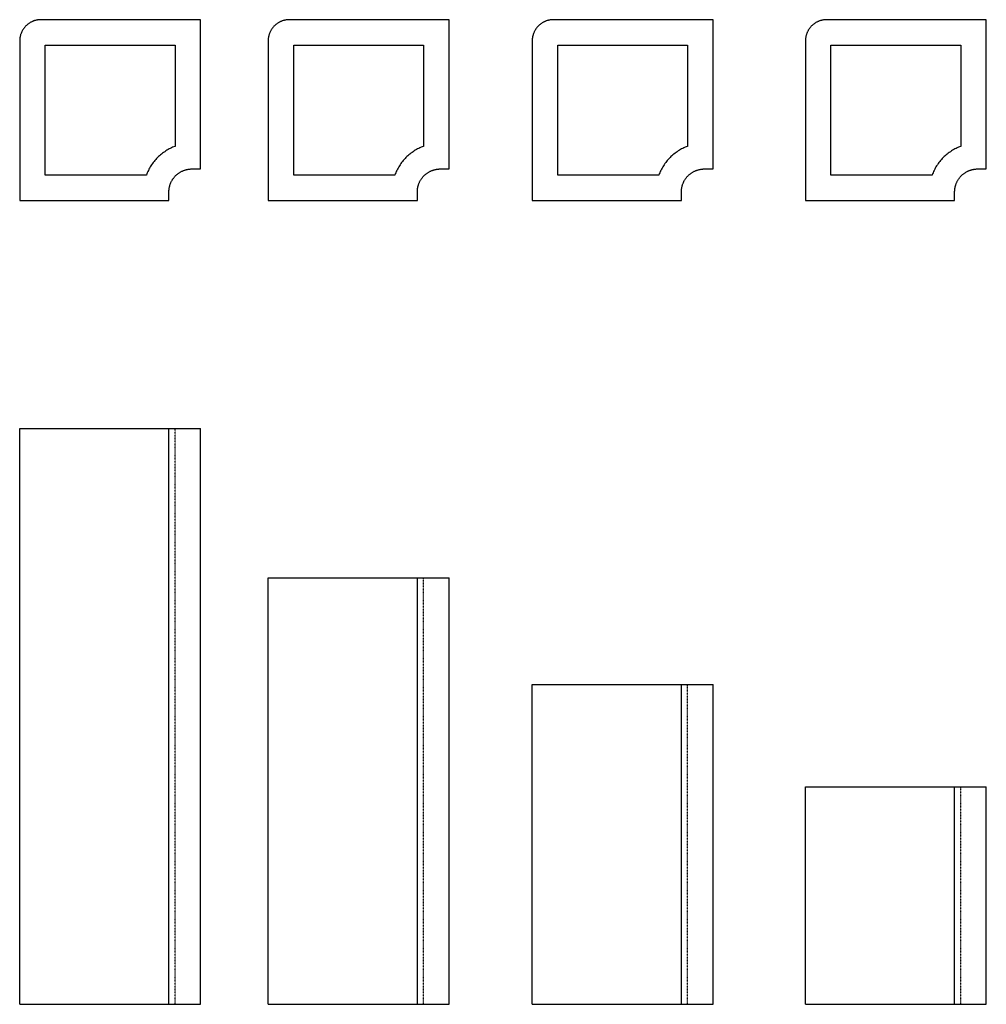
# Model space of a CAD drawing. Header units: metres. Extents: x 50675 to 51129, y 10488 to 10949.
import ezdxf

# ---------------------------------------------------------------- set-up
doc = ezdxf.new("R2010")
doc.units = ezdxf.units.M
doc.linetypes.add('Hidden', pattern=[0.004, 0.002, -0.002])
doc.layers.add('Make2D$Hidden$Curves', color=7, linetype='Hidden', true_color=0x8c8c8c)
doc.layers.add('Make2D$visible$Curves', color=7, linetype='Continuous', true_color=0x000000)

msp = doc.modelspace()

# ---------------------------------------------------------------- linework, layer by layer
at = {"layer": 'Make2D$Hidden$Curves', "color": 18, "lineweight": -3, "true_color": 0x000000}
for points in [[(50748.32, 10487.55), (50748.32, 10757.55)], [(50864.85, 10487.55), (50864.85, 10687.55)], [(50988.7, 10487.55), (50988.7, 10637.55)], [(51116.86, 10487.55), (51116.86, 10589.48)]]:
    msp.add_lwpolyline(points, dxfattribs=at)
at = {"layer": 'Make2D$visible$Curves', "color": 18, "lineweight": -3, "true_color": 0x000000}
for points in [[(50685.47, 10949.3), (50685.25, 10949.3), (50685.03, 10949.29), (50684.8, 10949.28), (50684.57, 10949.26), (50684.34, 10949.24), (50684.12, 10949.21), (50683.88, 10949.17), (50683.65, 10949.13), (50683.42, 10949.09), (50683.19, 10949.04), (50682.95, 10948.98), (50682.72, 10948.92), (50682.49, 10948.85), (50682.25, 10948.77), (50682.02, 10948.69), (50681.79, 10948.6), (50681.56, 10948.51), (50681.33, 10948.4), (50681.1, 10948.3), (50680.88, 10948.18), (50680.66, 10948.07), (50680.43, 10947.94), (50680.22, 10947.81), (50680, 10947.67), (50679.79, 10947.53), (50679.58, 10947.38), (50679.37, 10947.23), (50679.17, 10947.07), (50678.97, 10946.9), (50678.78, 10946.73), (50678.59, 10946.55), (50678.4, 10946.37), (50678.22, 10946.19), (50678.04, 10946), (50677.87, 10945.8), (50677.71, 10945.6), (50677.55, 10945.4), (50677.39, 10945.2), (50677.25, 10944.99), (50677.1, 10944.77), (50676.96, 10944.56), (50676.83, 10944.34), (50676.71, 10944.12), (50676.59, 10943.89), (50676.48, 10943.67), (50676.37, 10943.44), (50676.27, 10943.21), (50676.17, 10942.98), (50676.09, 10942.75), (50676, 10942.52), (50675.93, 10942.29), (50675.86, 10942.05), (50675.79, 10941.82), (50675.74, 10941.59), (50675.68, 10941.35), (50675.64, 10941.12), (50675.6, 10940.89), (50675.56, 10940.66), (50675.54, 10940.43), (50675.51, 10940.2), (50675.49, 10939.97), (50675.48, 10939.75), (50675.47, 10939.52), (50675.47, 10939.3)], [(50760.32, 10949.3), (50685.47, 10949.3)], [(50760.32, 10879.3), (50760.32, 10949.3)], [(50801.99, 10949.3), (50801.77, 10949.3), (50801.55, 10949.29), (50801.32, 10949.28), (50801.09, 10949.26), (50800.87, 10949.24), (50800.64, 10949.21), (50800.41, 10949.17), (50800.17, 10949.13), (50799.94, 10949.09), (50799.71, 10949.04), (50799.47, 10948.98), (50799.24, 10948.92), (50799.01, 10948.85), (50798.78, 10948.77), (50798.54, 10948.69), (50798.31, 10948.6), (50798.08, 10948.51), (50797.85, 10948.4), (50797.63, 10948.3), (50797.4, 10948.18), (50797.18, 10948.07), (50796.96, 10947.94), (50796.74, 10947.81), (50796.52, 10947.67), (50796.31, 10947.53), (50796.1, 10947.38), (50795.89, 10947.23), (50795.69, 10947.07), (50795.49, 10946.9), (50795.3, 10946.73), (50795.11, 10946.55), (50794.92, 10946.37), (50794.74, 10946.19), (50794.57, 10946), (50794.39, 10945.8), (50794.23, 10945.6), (50794.07, 10945.4), (50793.92, 10945.2), (50793.77, 10944.99), (50793.62, 10944.77), (50793.49, 10944.56), (50793.35, 10944.34), (50793.23, 10944.12), (50793.11, 10943.89), (50793, 10943.67), (50792.89, 10943.44), (50792.79, 10943.21), (50792.7, 10942.98), (50792.61, 10942.75), (50792.52, 10942.52), (50792.45, 10942.29), (50792.38, 10942.05), (50792.32, 10941.82), (50792.26, 10941.59), (50792.21, 10941.35), (50792.16, 10941.12), (50792.12, 10940.89), (50792.09, 10940.66), (50792.06, 10940.43), (50792.03, 10940.2), (50792.02, 10939.97), (50792, 10939.75), (50792, 10939.52), (50791.99, 10939.3)], [(50876.85, 10949.3), (50801.99, 10949.3)], [(50876.85, 10879.3), (50876.85, 10949.3)], [(50925.85, 10949.3), (50925.63, 10949.3), (50925.4, 10949.29), (50925.18, 10949.28), (50924.95, 10949.26), (50924.72, 10949.24), (50924.49, 10949.21), (50924.26, 10949.17), (50924.03, 10949.13), (50923.8, 10949.09), (50923.56, 10949.04), (50923.33, 10948.98), (50923.1, 10948.92), (50922.87, 10948.85), (50922.63, 10948.77), (50922.4, 10948.69), (50922.17, 10948.6), (50921.94, 10948.51), (50921.71, 10948.4), (50921.48, 10948.3), (50921.26, 10948.18), (50921.03, 10948.07), (50920.81, 10947.94), (50920.59, 10947.81), (50920.38, 10947.67), (50920.16, 10947.53), (50919.96, 10947.38), (50919.75, 10947.23), (50919.55, 10947.07), (50919.35, 10946.9), (50919.15, 10946.73), (50918.96, 10946.55), (50918.78, 10946.37), (50918.6, 10946.19), (50918.42, 10946), (50918.25, 10945.8), (50918.09, 10945.6), (50917.93, 10945.4), (50917.77, 10945.2), (50917.62, 10944.99), (50917.48, 10944.77), (50917.34, 10944.56), (50917.21, 10944.34), (50917.09, 10944.12), (50916.97, 10943.89), (50916.85, 10943.67), (50916.75, 10943.44), (50916.65, 10943.21), (50916.55, 10942.98), (50916.46, 10942.75), (50916.38, 10942.52), (50916.31, 10942.29), (50916.24, 10942.05), (50916.17, 10941.82), (50916.11, 10941.59), (50916.06, 10941.35), (50916.02, 10941.12), (50915.98, 10940.89), (50915.94, 10940.66), (50915.91, 10940.43), (50915.89, 10940.2), (50915.87, 10939.97), (50915.86, 10939.75), (50915.85, 10939.52), (50915.85, 10939.3)], [(51000.7, 10949.3), (50925.85, 10949.3)], [(51000.7, 10879.3), (51000.7, 10949.3)], [(51054, 10949.3), (51053.78, 10949.3), (51053.56, 10949.29), (51053.33, 10949.28), (51053.11, 10949.26), (51052.88, 10949.24), (51052.65, 10949.21), (51052.42, 10949.18), (51052.19, 10949.14), (51051.95, 10949.09), (51051.72, 10949.04), (51051.49, 10948.98), (51051.25, 10948.92), (51051.02, 10948.85), (51050.79, 10948.77), (51050.56, 10948.69), (51050.32, 10948.6), (51050.09, 10948.51), (51049.86, 10948.4), (51049.64, 10948.3), (51049.41, 10948.18), (51049.19, 10948.07), (51048.97, 10947.94), (51048.75, 10947.81), (51048.53, 10947.67), (51048.32, 10947.53), (51048.11, 10947.38), (51047.9, 10947.23), (51047.7, 10947.07), (51047.5, 10946.9), (51047.31, 10946.73), (51047.12, 10946.55), (51046.93, 10946.37), (51046.75, 10946.19), (51046.58, 10946), (51046.41, 10945.8), (51046.24, 10945.61), (51046.08, 10945.4), (51045.93, 10945.2), (51045.78, 10944.99), (51045.63, 10944.77), (51045.5, 10944.56), (51045.37, 10944.34), (51045.24, 10944.12), (51045.12, 10943.9), (51045.01, 10943.67), (51044.9, 10943.44), (51044.8, 10943.21), (51044.71, 10942.98), (51044.62, 10942.75), (51044.54, 10942.52), (51044.46, 10942.29), (51044.39, 10942.05), (51044.33, 10941.82), (51044.27, 10941.59), (51044.22, 10941.35), (51044.17, 10941.12), (51044.13, 10940.89), (51044.1, 10940.66), (51044.07, 10940.43), (51044.05, 10940.2), (51044.03, 10939.97), (51044.01, 10939.75), (51044.01, 10939.52), (51044, 10939.3)], [(51128.86, 10949.3), (51054, 10949.3)], [(51128.86, 10879.3), (51128.86, 10949.3)], [(50675.47, 10939.3), (50675.47, 10864.45)], [(50791.99, 10939.3), (50791.99, 10864.45)], [(50915.85, 10939.3), (50915.85, 10864.45)], [(51044, 10939.3), (51044, 10864.45)], [(50687.47, 10937.3), (50748.32, 10937.3)], [(50687.47, 10876.45), (50687.47, 10937.3)], [(50748.32, 10937.3), (50748.32, 10889.89)], [(50803.99, 10937.3), (50864.85, 10937.3)], [(50803.99, 10876.45), (50803.99, 10937.3)], [(50864.85, 10937.3), (50864.85, 10889.89)], [(50927.85, 10937.3), (50988.7, 10937.3)], [(50927.85, 10876.45), (50927.85, 10937.3)], [(50988.7, 10937.3), (50988.7, 10889.89)], [(51056, 10937.3), (51116.86, 10937.3)], [(51056, 10876.45), (51056, 10937.3)], [(51116.86, 10937.3), (51116.86, 10889.89)], [(50748.32, 10889.89), (50747.77, 10889.68), (50747.22, 10889.45), (50746.67, 10889.2), (50746.12, 10888.94), (50745.58, 10888.67), (50745.04, 10888.37), (50744.51, 10888.06), (50743.99, 10887.74), (50743.48, 10887.4), (50742.97, 10887.05), (50742.47, 10886.68), (50741.98, 10886.3), (50741.5, 10885.91), (50741.03, 10885.5), (50740.58, 10885.08), (50740.13, 10884.64), (50739.7, 10884.2), (50739.27, 10883.74), (50738.87, 10883.27), (50738.47, 10882.79), (50738.09, 10882.3), (50737.72, 10881.8), (50737.37, 10881.3), (50737.03, 10880.78), (50736.71, 10880.26), (50736.4, 10879.73), (50736.11, 10879.19), (50735.83, 10878.65), (50735.57, 10878.11), (50735.33, 10877.56), (50735.1, 10877), (50734.88, 10876.45)], [(50864.85, 10889.89), (50864.29, 10889.68), (50863.74, 10889.45), (50863.19, 10889.2), (50862.64, 10888.94), (50862.1, 10888.67), (50861.57, 10888.37), (50861.04, 10888.06), (50860.51, 10887.74), (50860, 10887.4), (50859.49, 10887.05), (50858.99, 10886.68), (50858.5, 10886.3), (50858.02, 10885.91), (50857.56, 10885.5), (50857.1, 10885.08), (50856.65, 10884.64), (50856.22, 10884.2), (50855.8, 10883.74), (50855.39, 10883.27), (50854.99, 10882.79), (50854.61, 10882.3), (50854.24, 10881.8), (50853.89, 10881.3), (50853.55, 10880.78), (50853.23, 10880.26), (50852.92, 10879.73), (50852.63, 10879.19), (50852.35, 10878.65), (50852.09, 10878.11), (50851.85, 10877.56), (50851.62, 10877), (50851.4, 10876.45)], [(50988.7, 10889.89), (50988.15, 10889.68), (50987.59, 10889.45), (50987.04, 10889.2), (50986.5, 10888.94), (50985.96, 10888.67), (50985.42, 10888.37), (50984.89, 10888.06), (50984.37, 10887.74), (50983.86, 10887.4), (50983.35, 10887.05), (50982.85, 10886.68), (50982.36, 10886.3), (50981.88, 10885.91), (50981.41, 10885.5), (50980.95, 10885.08), (50980.51, 10884.64), (50980.07, 10884.2), (50979.65, 10883.74), (50979.24, 10883.27), (50978.85, 10882.79), (50978.47, 10882.3), (50978.1, 10881.8), (50977.75, 10881.3), (50977.41, 10880.78), (50977.09, 10880.26), (50976.78, 10879.73), (50976.49, 10879.19), (50976.21, 10878.65), (50975.95, 10878.11), (50975.7, 10877.56), (50975.47, 10877), (50975.26, 10876.45)], [(51116.86, 10889.89), (51116.3, 10889.68), (51115.75, 10889.45), (51115.2, 10889.2), (51114.65, 10888.94), (51114.11, 10888.67), (51113.58, 10888.37), (51113.05, 10888.07), (51112.53, 10887.74), (51112.01, 10887.4), (51111.5, 10887.05), (51111, 10886.68), (51110.52, 10886.3), (51110.04, 10885.91), (51109.57, 10885.5), (51109.11, 10885.08), (51108.66, 10884.64), (51108.23, 10884.2), (51107.81, 10883.74), (51107.4, 10883.27), (51107, 10882.79), (51106.62, 10882.3), (51106.26, 10881.8), (51105.9, 10881.3), (51105.56, 10880.78), (51105.24, 10880.26), (51104.93, 10879.73), (51104.64, 10879.19), (51104.36, 10878.65), (51104.1, 10878.11), (51103.86, 10877.56), (51103.63, 10877.01), (51103.41, 10876.45)], [(50745.47, 10868.57), (50745.47, 10868.81), (50745.48, 10869.05), (50745.5, 10869.29), (50745.52, 10869.53), (50745.54, 10869.78), (50745.57, 10870.02), (50745.61, 10870.27), (50745.65, 10870.52), (50745.7, 10870.77), (50745.76, 10871.02), (50745.82, 10871.27), (50745.89, 10871.52), (50745.96, 10871.77), (50746.04, 10872.02), (50746.13, 10872.27), (50746.23, 10872.52), (50746.33, 10872.77), (50746.44, 10873.01), (50746.55, 10873.26), (50746.67, 10873.5), (50746.8, 10873.74), (50746.93, 10873.97), (50747.07, 10874.21), (50747.22, 10874.44), (50747.38, 10874.67), (50747.54, 10874.89), (50747.7, 10875.12), (50747.87, 10875.33), (50748.05, 10875.55), (50748.23, 10875.75), (50748.42, 10875.96), (50748.62, 10876.16), (50748.82, 10876.35), (50749.02, 10876.54), (50749.23, 10876.72), (50749.44, 10876.9), (50749.66, 10877.07), (50749.88, 10877.24), (50750.1, 10877.4), (50750.33, 10877.55), (50750.56, 10877.7), (50750.8, 10877.84), (50751.04, 10877.97), (50751.28, 10878.1), (50751.52, 10878.22), (50751.76, 10878.34), (50752.01, 10878.45), (50752.26, 10878.55), (50752.5, 10878.64), (50752.75, 10878.73), (50753, 10878.81), (50753.25, 10878.89), (50753.5, 10878.96), (50753.75, 10879.02), (50754, 10879.07), (50754.25, 10879.12), (50754.5, 10879.17), (50754.75, 10879.2), (50755, 10879.23), (50755.24, 10879.26), (50755.49, 10879.28), (50755.73, 10879.29), (50755.97, 10879.3), (50756.21, 10879.3)], [(50756.21, 10879.3), (50760.32, 10879.3)], [(50861.99, 10868.57), (50862, 10868.81), (50862, 10869.05), (50862.02, 10869.29), (50862.04, 10869.53), (50862.06, 10869.78), (50862.09, 10870.02), (50862.13, 10870.27), (50862.17, 10870.52), (50862.22, 10870.77), (50862.28, 10871.02), (50862.34, 10871.27), (50862.41, 10871.52), (50862.48, 10871.77), (50862.56, 10872.02), (50862.65, 10872.27), (50862.75, 10872.52), (50862.85, 10872.77), (50862.96, 10873.01), (50863.07, 10873.26), (50863.19, 10873.5), (50863.32, 10873.74), (50863.45, 10873.97), (50863.6, 10874.21), (50863.74, 10874.44), (50863.9, 10874.67), (50864.06, 10874.89), (50864.22, 10875.12), (50864.39, 10875.33), (50864.57, 10875.55), (50864.75, 10875.75), (50864.94, 10875.96), (50865.14, 10876.16), (50865.34, 10876.35), (50865.54, 10876.54), (50865.75, 10876.72), (50865.96, 10876.9), (50866.18, 10877.07), (50866.4, 10877.24), (50866.63, 10877.4), (50866.85, 10877.55), (50867.09, 10877.7), (50867.32, 10877.84), (50867.56, 10877.97), (50867.8, 10878.1), (50868.04, 10878.22), (50868.28, 10878.34), (50868.53, 10878.45), (50868.78, 10878.55), (50869.02, 10878.64), (50869.27, 10878.73), (50869.52, 10878.81), (50869.77, 10878.89), (50870.02, 10878.96), (50870.27, 10879.02), (50870.52, 10879.07), (50870.77, 10879.12), (50871.02, 10879.17), (50871.27, 10879.2), (50871.52, 10879.23), (50871.76, 10879.26), (50872.01, 10879.28), (50872.25, 10879.29), (50872.49, 10879.3), (50872.73, 10879.3)], [(50872.73, 10879.3), (50876.85, 10879.3)], [(50985.85, 10868.57), (50985.85, 10868.81), (50985.86, 10869.05), (50985.87, 10869.29), (50985.89, 10869.53), (50985.92, 10869.78), (50985.95, 10870.02), (50985.99, 10870.27), (50986.03, 10870.52), (50986.08, 10870.77), (50986.13, 10871.02), (50986.2, 10871.27), (50986.26, 10871.52), (50986.34, 10871.77), (50986.42, 10872.02), (50986.51, 10872.27), (50986.6, 10872.52), (50986.7, 10872.77), (50986.81, 10873.01), (50986.93, 10873.26), (50987.05, 10873.5), (50987.18, 10873.74), (50987.31, 10873.97), (50987.45, 10874.21), (50987.6, 10874.44), (50987.75, 10874.67), (50987.91, 10874.89), (50988.08, 10875.12), (50988.25, 10875.33), (50988.43, 10875.55), (50988.61, 10875.75), (50988.8, 10875.96), (50988.99, 10876.16), (50989.19, 10876.35), (50989.4, 10876.54), (50989.61, 10876.72), (50989.82, 10876.9), (50990.04, 10877.07), (50990.26, 10877.24), (50990.48, 10877.4), (50990.71, 10877.55), (50990.94, 10877.7), (50991.18, 10877.84), (50991.41, 10877.97), (50991.65, 10878.1), (50991.9, 10878.22), (50992.14, 10878.34), (50992.39, 10878.45), (50992.63, 10878.55), (50992.88, 10878.64), (50993.13, 10878.73), (50993.38, 10878.81), (50993.63, 10878.89), (50993.88, 10878.96), (50994.13, 10879.02), (50994.38, 10879.07), (50994.63, 10879.12), (50994.88, 10879.17), (50995.13, 10879.2), (50995.37, 10879.23), (50995.62, 10879.26), (50995.86, 10879.28), (50996.11, 10879.29), (50996.35, 10879.3), (50996.58, 10879.3)], [(50996.58, 10879.3), (51000.7, 10879.3)], [(51114, 10868.57), (51114.01, 10868.81), (51114.02, 10869.05), (51114.03, 10869.29), (51114.05, 10869.53), (51114.07, 10869.78), (51114.1, 10870.02), (51114.14, 10870.27), (51114.18, 10870.52), (51114.23, 10870.77), (51114.29, 10871.02), (51114.35, 10871.27), (51114.42, 10871.52), (51114.49, 10871.77), (51114.58, 10872.02), (51114.66, 10872.27), (51114.76, 10872.52), (51114.86, 10872.77), (51114.97, 10873.01), (51115.08, 10873.26), (51115.2, 10873.5), (51115.33, 10873.74), (51115.47, 10873.98), (51115.61, 10874.21), (51115.75, 10874.44), (51115.91, 10874.67), (51116.07, 10874.9), (51116.23, 10875.12), (51116.41, 10875.33), (51116.58, 10875.55), (51116.77, 10875.76), (51116.95, 10875.96), (51117.15, 10876.16), (51117.35, 10876.35), (51117.55, 10876.54), (51117.76, 10876.72), (51117.97, 10876.9), (51118.19, 10877.07), (51118.41, 10877.24), (51118.64, 10877.4), (51118.87, 10877.55), (51119.1, 10877.7), (51119.33, 10877.84), (51119.57, 10877.98), (51119.81, 10878.1), (51120.05, 10878.22), (51120.3, 10878.34), (51120.54, 10878.45), (51120.79, 10878.55), (51121.04, 10878.64), (51121.29, 10878.73), (51121.54, 10878.81), (51121.79, 10878.89), (51122.04, 10878.96), (51122.29, 10879.02), (51122.54, 10879.07), (51122.79, 10879.12), (51123.03, 10879.17), (51123.28, 10879.2), (51123.53, 10879.23), (51123.77, 10879.26), (51124.02, 10879.28), (51124.26, 10879.29), (51124.5, 10879.3), (51124.74, 10879.3)], [(51124.74, 10879.3), (51128.86, 10879.3)], [(50734.88, 10876.45), (50687.47, 10876.45)], [(50851.4, 10876.45), (50803.99, 10876.45)], [(50975.26, 10876.45), (50927.85, 10876.45)], [(51103.41, 10876.45), (51056, 10876.45)], [(50745.47, 10864.45), (50745.47, 10868.57)], [(50861.99, 10864.45), (50861.99, 10868.57)], [(50985.85, 10864.45), (50985.85, 10868.57)], [(51114, 10864.45), (51114, 10868.57)], [(50675.47, 10864.45), (50745.47, 10864.45)], [(50791.99, 10864.45), (50861.99, 10864.45)], [(50915.85, 10864.45), (50985.85, 10864.45)], [(51044, 10864.45), (51114, 10864.45)], [(50675.47, 10487.55), (50675.47, 10757.55)], [(50675.47, 10757.55), (50745.47, 10757.55)], [(50745.47, 10487.55), (50745.47, 10757.55)], [(50745.47, 10757.55), (50745.47, 10757.55), (50745.47, 10757.55), (50745.47, 10757.55), (50745.48, 10757.55), (50745.52, 10757.55), (50745.65, 10757.55), (50746.23, 10757.55), (50748.62, 10757.55), (50756.21, 10757.55)], [(50756.21, 10757.55), (50760.32, 10757.55)], [(50760.32, 10487.55), (50760.32, 10757.55)], [(50791.99, 10487.55), (50791.99, 10687.55)], [(50791.99, 10687.55), (50861.99, 10687.55)], [(50861.99, 10487.55), (50861.99, 10687.55)], [(50861.99, 10687.55), (50861.99, 10687.55), (50861.99, 10687.55), (50862, 10687.55), (50862, 10687.55), (50862.04, 10687.55), (50862.17, 10687.55), (50862.75, 10687.55), (50865.14, 10687.55), (50872.73, 10687.55)], [(50872.73, 10687.55), (50876.85, 10687.55)], [(50876.85, 10487.55), (50876.85, 10687.55)], [(50915.85, 10487.55), (50915.85, 10637.55)], [(50915.85, 10637.55), (50985.85, 10637.55)], [(50985.85, 10487.55), (50985.85, 10637.55)], [(50985.85, 10637.55), (50985.85, 10637.55), (50985.85, 10637.55), (50985.85, 10637.55), (50985.86, 10637.55), (50985.89, 10637.55), (50986.03, 10637.55), (50986.6, 10637.55), (50988.99, 10637.55), (50996.58, 10637.55)], [(50996.58, 10637.55), (51000.7, 10637.55)], [(51000.7, 10487.55), (51000.7, 10637.55)], [(51044, 10487.55), (51044, 10589.48)], [(51044, 10589.48), (51114, 10589.48)], [(51114, 10487.55), (51114, 10589.48)], [(51114, 10589.48), (51114, 10589.48), (51114.01, 10589.48), (51114.01, 10589.48), (51114.02, 10589.48), (51114.05, 10589.48), (51114.18, 10589.48), (51114.76, 10589.48), (51117.15, 10589.48), (51124.74, 10589.48)], [(51124.74, 10589.48), (51128.86, 10589.48)], [(51128.86, 10487.55), (51128.86, 10589.48)], [(50675.47, 10487.55), (50745.47, 10487.55)], [(50745.47, 10487.55), (50745.47, 10487.55), (50745.47, 10487.55), (50745.47, 10487.55), (50745.48, 10487.55), (50745.52, 10487.55), (50745.65, 10487.55), (50746.23, 10487.55), (50748.62, 10487.55), (50756.21, 10487.55)], [(50756.21, 10487.55), (50760.32, 10487.55)], [(50791.99, 10487.55), (50861.99, 10487.55)], [(50861.99, 10487.55), (50861.99, 10487.55), (50861.99, 10487.55), (50862, 10487.55), (50862, 10487.55), (50862.04, 10487.55), (50862.17, 10487.55), (50862.75, 10487.55), (50865.14, 10487.55), (50872.73, 10487.55)], [(50872.73, 10487.55), (50876.85, 10487.55)], [(50915.85, 10487.55), (50985.85, 10487.55)], [(50985.85, 10487.55), (50985.85, 10487.55), (50985.85, 10487.55), (50985.85, 10487.55), (50985.86, 10487.55), (50985.89, 10487.55), (50986.03, 10487.55), (50986.6, 10487.55), (50988.99, 10487.55), (50996.58, 10487.55)], [(50996.58, 10487.55), (51000.7, 10487.55)], [(51044, 10487.55), (51114, 10487.55)], [(51114, 10487.55), (51114, 10487.55), (51114.01, 10487.55), (51114.01, 10487.55), (51114.02, 10487.55), (51114.05, 10487.55), (51114.18, 10487.55), (51114.76, 10487.55), (51117.15, 10487.55), (51124.74, 10487.55)], [(51124.74, 10487.55), (51128.86, 10487.55)]]:
    msp.add_lwpolyline(points, dxfattribs=at)

doc.saveas('drawing.dxf')
